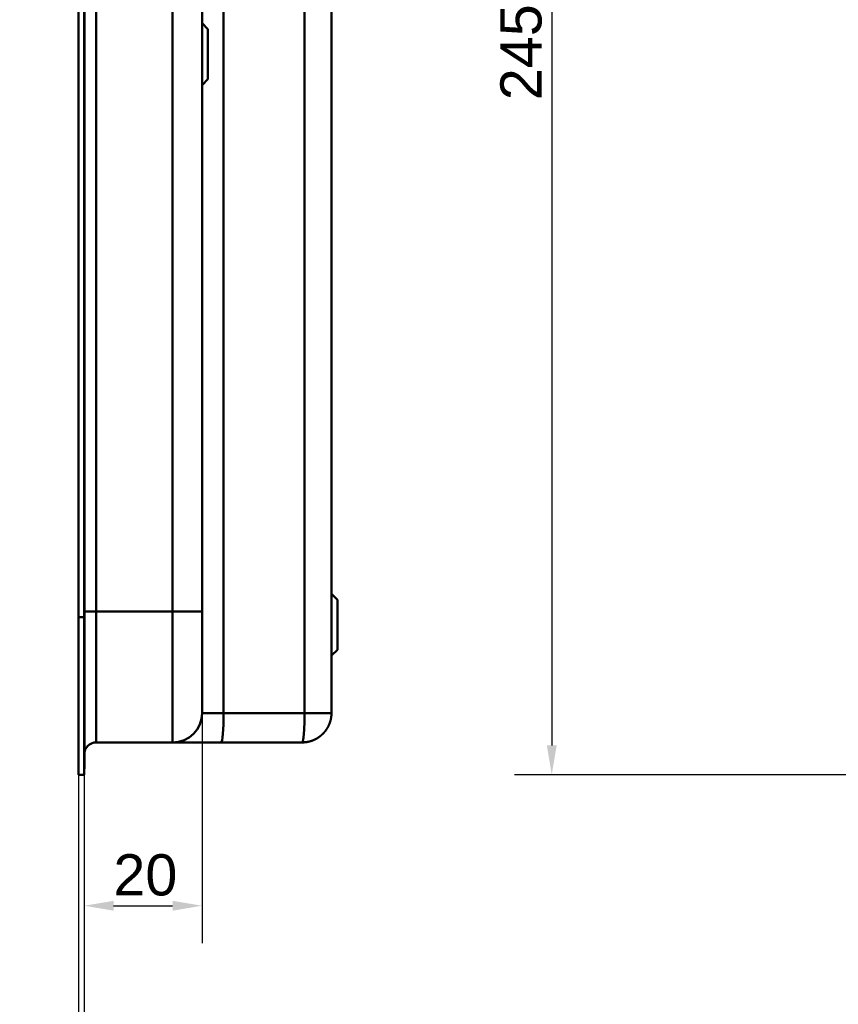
# Model space of a CAD drawing. Header units: millimetres. Extents: x 20 to 833, y 20 to 574.
# Tile 14 of 21: x 391 to 530, y 216 to 383. Entities that reach past the tile are written whole.
import ezdxf

# ---------------------------------------------------------------- set-up
doc = ezdxf.new("R2010")
doc.units = ezdxf.units.MM
doc.header["$LTSCALE"] = 2
for name, color, linetype, lineweight in [('Bemaßungen(DIN)', 7, 'Continuous', 25), ('Sichtbare Kanten(DIN)', 7, 'Continuous', 50), ('Sichtbare tangentiale Kanten(DIN)', 7, 'Continuous', 50)]:
    doc.layers.add(name, color=color, linetype=linetype, lineweight=lineweight)
doc.styles.add('STANDARD-DIN~0', font='arial.ttf')
doc.dimstyles.new('CAD-LAN', dxfattribs={"dimscale": 2, "dimtxt": 3.5, "dimasz": 2.5, "dimexe": 3.175, "dimexo": 0, "dimgap": 0.8, "dimtad": 1, "dimrnd": 1e-08, "dimtxsty": 'STANDARD-DIN~0', "dimcen": 0.09, "dimdle": 10, "dimclrd": 250, "dimclre": 250, "dimclrt": 250, "dimadec": 0, "dimazin": 2, "dimtfac": 1, "dimtmove": 0, "dimatfit": 3, "dimfxl": 1, "dimtolj": 1, "dimtzin": 0, "dimlwd": 25, "dimlwe": 25, "dimarcsym": 0})

# ---------------------------------------------------------------- blocks, each defined once
blk = doc.blocks.new('*D20')
at = {"layer": 'Bemaßungen(DIN)', "color": 250, "linetype": 'Continuous', "lineweight": 25, "true_color": 0x3f3f3f, "transparency": 16777216}
for p, q in [((400.95, 254.69), (400.95, 192.34)), ((401.92, 254.69), (401.92, 192.34)), ((395.95, 198.69), (390.95, 198.69)), ((401.92, 198.69), (400.95, 198.69)), ((406.92, 198.69), (411.92, 198.69))]:
    blk.add_line(p, q, dxfattribs=at)
at = {"layer": 'Bemaßungen(DIN)', "color": 250, "linetype": 'Continuous', "true_color": 0x3f3f3f, "transparency": 16777216}
for points in [[(395.95, 199.53), (395.95, 197.86), (400.95, 198.69)], [(406.92, 199.53), (406.92, 197.86), (401.92, 198.69)]]:
    blk.add_solid(points, dxfattribs=at)
at = {"layer": 'Defpoints', "color": 0, "linetype": 'Continuous', "transparency": 16777216}
for p in [(400.95, 254.69), (401.92, 254.69), (400.95, 198.69)]:
    blk.add_point(p, dxfattribs=at)
at = {"layer": 'Bemaßungen(DIN)', "color": 250, "linetype": 'Continuous', "lineweight": 25, "true_color": 0x3f3f3f, "transparency": 16777216, "insert": (400.14, 207.32), "char_height": 7, "attachment_point": 1, "style": 'STANDARD-DIN~0'}
blk.add_mtext('\\A1;1', dxfattribs=at)
blk = doc.blocks.new('*D22')
at = {"layer": 'Bemaßungen(DIN)', "color": 250, "linetype": 'Continuous', "lineweight": 25, "true_color": 0x3f3f3f, "transparency": 16777216}
for p, q in [((562.23, 499.69), (475.04, 499.69)), ((481.39, 494.69), (481.39, 259.69)), ((562.79, 254.69), (475.04, 254.69))]:
    blk.add_line(p, q, dxfattribs=at)
at = {"layer": 'Bemaßungen(DIN)', "color": 250, "linetype": 'Continuous', "true_color": 0x3f3f3f, "transparency": 16777216}
for points in [[(480.56, 494.69), (482.23, 494.69), (481.39, 499.69)], [(480.56, 259.69), (482.23, 259.69), (481.39, 254.69)]]:
    blk.add_solid(points, dxfattribs=at)
at = {"layer": 'Defpoints', "color": 0, "linetype": 'Continuous', "transparency": 16777216}
for p in [(562.23, 499.69), (481.39, 254.69), (562.79, 254.69)]:
    blk.add_point(p, dxfattribs=at)
at = {"layer": 'Bemaßungen(DIN)', "color": 250, "linetype": 'Continuous', "lineweight": 25, "true_color": 0x3f3f3f, "transparency": 16777216, "insert": (472.65, 369.37), "char_height": 7, "attachment_point": 1, "rotation": 90, "style": 'STANDARD-DIN~0'}
blk.add_mtext('\\A1;245', dxfattribs=at)
blk = doc.blocks.new('*D27')
at = {"layer": 'Bemaßungen(DIN)', "color": 250, "linetype": 'Continuous', "lineweight": 25, "true_color": 0x3f3f3f, "transparency": 16777216}
for p, q in [((421.95, 265.19), (421.95, 226.08)), ((401.92, 254.69), (401.92, 226.08)), ((406.92, 232.43), (416.95, 232.43))]:
    blk.add_line(p, q, dxfattribs=at)
at = {"layer": 'Bemaßungen(DIN)', "color": 250, "linetype": 'Continuous', "true_color": 0x3f3f3f, "transparency": 16777216}
for points in [[(406.92, 233.26), (406.92, 231.59), (401.92, 232.43)], [(416.95, 233.26), (416.95, 231.59), (421.95, 232.43)]]:
    blk.add_solid(points, dxfattribs=at)
at = {"layer": 'Defpoints', "color": 0, "linetype": 'Continuous', "transparency": 16777216}
for p in [(421.95, 265.19), (401.92, 254.69), (421.95, 232.43)]:
    blk.add_point(p, dxfattribs=at)
at = {"layer": 'Bemaßungen(DIN)', "color": 250, "linetype": 'Continuous', "lineweight": 25, "true_color": 0x3f3f3f, "transparency": 16777216, "insert": (406.87, 241.18), "char_height": 7, "attachment_point": 1, "style": 'STANDARD-DIN~0'}
blk.add_mtext('\\A1;20', dxfattribs=at)

msp = doc.modelspace()

# ---------------------------------------------------------------- linework, layer by layer
at = {"layer": 'Sichtbare Kanten(DIN)'}
for p, q in [((443.948, 265.193), (443.948, 489.193)), ((400.948, 281.478), (400.948, 472.909)), ((401.918, 472.909), (401.918, 281.478)), ((401.948, 472.909), (401.948, 281.478)), ((421.948, 282.478), (421.948, 471.909)), ((422.948, 381.443), (421.948, 382.443)), ((422.948, 381.443), (422.948, 372.943)), ((422.948, 372.943), (421.948, 371.943)), ((444.948, 284.443), (443.948, 285.443)), ((444.948, 284.443), (444.948, 275.943)), ((400.948, 254.693), (400.948, 281.478)), ((401.918, 281.478), (401.918, 254.693)), ((401.948, 281.478), (401.948, 255.693)), ((444.948, 275.943), (443.948, 274.943)), ((403.948, 260.193), (416.948, 260.193)), ((416.948, 260.193), (425.182, 260.193)), ((425.182, 260.193), (438.948, 260.193)), ((400.948, 254.693), (400.948, 254.693)), ((400.948, 254.693), (401.918, 254.693)), ((400.948, 254.693), (401.918, 254.693)), ((401.918, 255.693), (401.948, 255.693))]:
    msp.add_line(p, q, dxfattribs=at)
msp.add_open_spline([(421.948, 265.193), (421.948, 265.193), (421.948, 265.193), (421.948, 265.194), (421.948, 265.194), (421.948, 265.194), (421.948, 265.195), (421.948, 265.195), (421.948, 265.195), (421.948, 265.196), (421.948, 265.197), (421.948, 265.198), (421.948, 265.2), (421.948, 265.201), (421.948, 265.202), (421.948, 265.203), (421.948, 265.205), (421.948, 265.208), (421.948, 265.212), (421.948, 265.214), (421.948, 265.216), (421.948, 265.218), (421.948, 265.22), (421.948, 265.223), (421.948, 265.226), (421.948, 265.236), (421.948, 265.25), (421.948, 265.269), (421.948, 265.269), (421.948, 265.27), (421.948, 265.27), (421.948, 265.308), (421.948, 265.363), (421.948, 265.441), (421.948, 265.443), (421.948, 265.444), (421.948, 265.445), (421.948, 265.525), (421.948, 265.629), (421.948, 265.764), (421.948, 265.765), (421.948, 265.766), (421.948, 265.767), (421.948, 265.904), (421.948, 266.072), (421.948, 266.272), (421.948, 266.273), (421.948, 266.274), (421.948, 266.276), (421.948, 266.478), (421.948, 266.717), (421.948, 266.989), (421.948, 267.261), (421.948, 267.57), (421.948, 267.911), (421.948, 268.252), (421.948, 268.629), (421.948, 269.035), (421.948, 269.441), (421.948, 269.882), (421.948, 270.347), (421.948, 270.811), (421.948, 271.305), (421.948, 271.82), (421.948, 272.332), (421.948, 272.872), (421.948, 273.424), (421.948, 273.976), (421.948, 274.549), (421.948, 275.129), (421.948, 275.133), (421.948, 275.137), (421.948, 275.141), (421.948, 275.72), (421.948, 276.312), (421.948, 276.906), (421.948, 276.915), (421.948, 276.923), (421.948, 276.932), (421.948, 277.529), (421.948, 278.131), (421.948, 278.757), (421.948, 278.764), (421.948, 278.772), (421.948, 278.779), (421.948, 279.09), (421.948, 279.392), (421.948, 279.701), (421.948, 280.018), (421.948, 280.334), (421.948, 280.649), (421.948, 281.26), (421.948, 281.87), (421.948, 282.478)], degree=3, knots=[3.8795396, 3.8795396, 3.8795396, 3.8795396, 3.9500796, 3.9500796, 3.9500796, 3.9729083, 3.9729083, 3.9729083, 3.9957369, 3.9957369, 3.9957369, 4.0413942, 4.0413942, 4.0413942, 4.0642228, 4.0642228, 4.0642228, 4.1103649, 4.1103649, 4.1103649, 4.1334359, 4.1334359, 4.1334359, 4.1565069, 4.1565069, 4.1565069, 4.2466916, 4.2466916, 4.2466916, 4.2487909, 4.2487909, 4.2487909, 4.4301197, 4.4301197, 4.4301197, 4.4328324, 4.4328324, 4.4328324, 4.6153934, 4.6153934, 4.6153934, 4.6170091, 4.6170091, 4.6170091, 4.8015249, 4.8015249, 4.8015249, 4.802599, 4.802599, 4.802599, 4.9886467, 4.9886467, 4.9886467, 5.1742372, 5.1742372, 5.1742372, 5.3593337, 5.3593337, 5.3593337, 5.5439566, 5.5439566, 5.5439566, 5.7276859, 5.7276859, 5.7276859, 5.9107052, 5.9107052, 5.9107052, 6.0936617, 6.0936617, 6.0936617, 6.0950038, 6.0950038, 6.0950038, 6.2776503, 6.2776503, 6.2776503, 6.2802935, 6.2802935, 6.2802935, 6.4638632, 6.4638632, 6.4638632, 6.4660269, 6.4660269, 6.4660269, 6.5574768, 6.5574768, 6.5574768, 6.6515247, 6.6515247, 6.6515247, 6.8339614, 6.8339614, 6.8339614, 6.8339614], dxfattribs=at)
for points, degree in [([(416.948, 260.193), (419.71, 260.193), (421.948, 262.432), (421.948, 265.193)], 3), ([(443.948, 265.193), (443.948, 265.09), (443.943, 264.884), (443.92, 264.579), (443.859, 264.181), (443.735, 263.702), (443.566, 263.242), (443.355, 262.804), (443.104, 262.391), (442.815, 262.005), (442.492, 261.65), (442.136, 261.326), (441.751, 261.038), (441.338, 260.787), (440.9, 260.576), (440.44, 260.407), (439.96, 260.283), (439.563, 260.222), (439.258, 260.199), (439.052, 260.193), (438.948, 260.193)], 5), ([(403.948, 260.193), (402.844, 260.193), (401.949, 259.298), (401.948, 258.194)], 3)]:
    msp.add_open_spline(points, degree=degree, dxfattribs=at)
at = {"layer": 'Sichtbare tangentiale Kanten(DIN)'}
for p, q in [((425.608, 265.193), (425.608, 489.193)), ((439.374, 489.193), (439.374, 265.193)), ((403.948, 471.909), (403.948, 282.478)), ((416.948, 282.478), (416.948, 471.909)), ((400.948, 281.478), (401.918, 281.478)), ((401.918, 281.478), (401.948, 281.478)), ((403.948, 282.478), (403.948, 260.193)), ((403.948, 282.478), (403.948, 282.478)), ((403.948, 282.478), (416.948, 282.478)), ((416.948, 260.193), (416.948, 282.478)), ((439.374, 265.193), (425.608, 265.193))]:
    msp.add_line(p, q, dxfattribs=at)
for points, degree in [([(403.948, 282.478), (402.844, 282.478), (401.948, 282.478), (401.948, 282.478)], 3), ([(416.948, 282.478), (419.71, 282.478), (421.948, 282.478), (421.948, 282.478)], 3), ([(425.608, 265.193), (423.538, 265.193), (421.948, 265.193), (421.948, 265.193)], 3), ([(425.182, 260.193), (425.417, 260.193), (425.608, 262.432), (425.608, 265.193)], 3), ([(438.948, 260.193), (438.957, 260.193), (438.975, 260.199), (439.001, 260.222), (439.035, 260.283), (439.075, 260.407), (439.115, 260.576), (439.152, 260.787), (439.187, 261.038), (439.22, 261.326), (439.25, 261.65), (439.278, 262.005), (439.302, 262.391), (439.324, 262.804), (439.342, 263.242), (439.356, 263.702), (439.367, 264.181), (439.372, 264.579), (439.374, 264.884), (439.374, 265.09), (439.374, 265.193)], 5), ([(439.374, 265.193), (439.471, 265.193), (439.664, 265.193), (439.948, 265.193), (440.318, 265.193), (440.762, 265.193), (441.186, 265.193), (441.587, 265.193), (441.965, 265.193), (442.316, 265.193), (442.639, 265.193), (442.932, 265.193), (443.192, 265.193), (443.418, 265.193), (443.607, 265.193), (443.758, 265.193), (443.869, 265.193), (443.923, 265.193), (443.944, 265.193), (443.948, 265.193), (443.948, 265.193)], 5)]:
    msp.add_open_spline(points, degree=degree, dxfattribs=at)

# ---------------------------------------------------------------- dimensions: what is measured, and where the dimension line sits
at = {"layer": 'Bemaßungen(DIN)', "color": 250, "linetype": 'Continuous', "lineweight": 25, "true_color": 0x3f3f3f}
for base, p1, p2, angle, override, picture, middle in [((481.394, 254.693), (562.231, 499.693), (562.791, 254.693), 90, {"dimgap": 0.8, "dimdec": 2, "dimtol": 0, "dimlim": 0, "dimtp": 0, "dimtm": 0, "dimtdec": 2, "dimtofl": 0, "dimatfit": 1}, '*D22', (481.394, 377.193)), ((421.948, 232.428), (401.918, 254.693), (421.948, 265.193), 180, {"dimgap": 0.8, "dimdec": 0, "dimtol": 0, "dimlim": 0, "dimtp": 0, "dimtm": 0, "dimtdec": 2, "dimtofl": 0, "dimatfit": 1}, '*D27', (411.933, 232.428)), ((400.948, 198.693), (401.918, 254.693), (400.948, 254.693), 180, {"dimgap": 0.8, "dimdec": 0, "dimtol": 0, "dimlim": 0, "dimtp": 0, "dimtm": 0, "dimtdec": 2, "dimtofl": 1, "dimatfit": 1}, '*D20', (401.433, 198.693))]:
    dim = msp.add_linear_dim(base=base, p1=p1, p2=p2, angle=angle, dimstyle='CAD-LAN', override=override, dxfattribs=at)
    dim.commit()
    dim.dimension.update_dxf_attribs({"geometry": picture, "text_midpoint": middle, "dimtype": 160})

doc.saveas('drawing.dxf')
